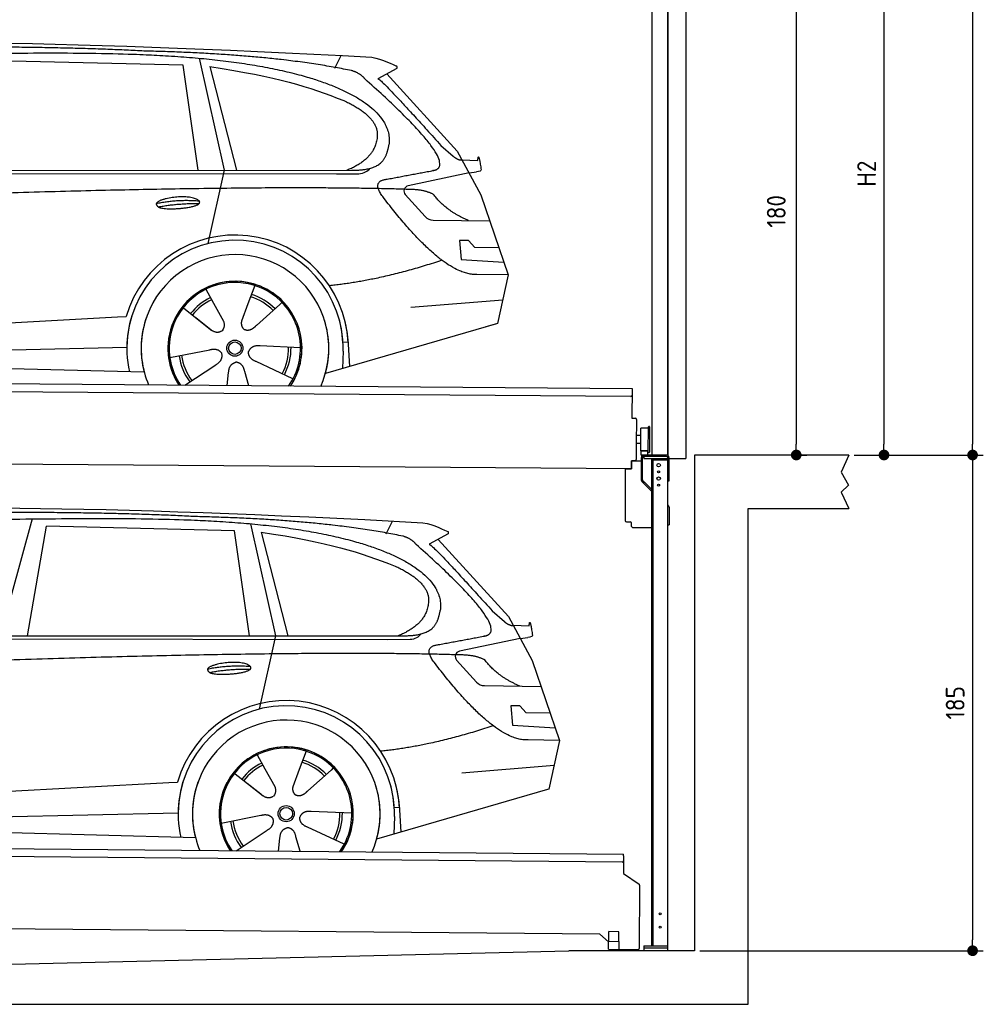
# Model space of a CAD drawing. Header units: millimetres. Extents: x -411 to 6777, y 0 to 6327.
# Tile 5 of 6: x 3183 to 6777, y 0 to 3675. Entities that reach past the tile are written whole.
import ezdxf

# ---------------------------------------------------------------- set-up
doc = ezdxf.new("R2010")
doc.units = ezdxf.units.MM
doc.layers.add('4', color=3, linetype='Continuous')
for name, color, linetype, lineweight in [('car', 10, 'Continuous', 25), ('Gebäude', 7, 'Continuous', 25), ('Plattform', 7, 'Continuous', 25), ('Ständer vorne', 7, 'Continuous', 25), ('Tor', 200, 'Continuous', 25)]:
    doc.layers.add(name, color=color, linetype=linetype, lineweight=lineweight)
doc.styles.get("Standard").update_dxf_attribs({"font": 'ISOCP.SHX'})
doc.dimstyles.new('GEN-ISO', dxfattribs={"dimscale": 20, "dimtxt": 3.5, "dimasz": 2, "dimexe": 2, "dimexo": 1, "dimgap": 1.5, "dimtad": 1, "dimdec": 1, "dimlfac": 0.1, "dimdsep": 46, "dimtxsty": 'STANDARD', "dimblk": 'PUNKT', "dimcen": 2, "dimclrd": 256, "dimclre": 256, "dimclrt": 2, "dimadec": 0, "dimazin": 0, "dimtp": 0.1, "dimtm": 0.1, "dimtfac": 0.71, "dimtdec": 1, "dimtmove": 2, "dimatfit": 3, "dimldrblk": 'PUNKT', "dimfxl": 2, "dimtolj": 1, "dimarcsym": 0})

# ---------------------------------------------------------------- blocks, each defined once
blk = doc.blocks.new('PUNKT')
at = {"layer": '4', "color": 0, "linetype": 'ByBlock'}
blk.add_line((-0.5, 0), (-1, 0), dxfattribs=at)
at = {"layer": '4', "color": 0, "linetype": 'ByBlock', "const_width": 0.5}
blk.add_lwpolyline([(-0.25, 0, 1), (0.25, 0, 1)], format="xyb", close=True, dxfattribs=at)
blk = doc.blocks.new('*D487')
at = {"layer": '4', "lineweight": -2, "transparency": 16777216}
for p, q in [((5720, 5550), (6776.9, 5550)), ((6736.9, 5510), (6736.9, 2090)), ((6295.4, 2050), (6776.9, 2050))]:
    blk.add_line(p, q, dxfattribs=at)
at = {"layer": 'Defpoints', "color": 0, "transparency": 16777216}
for p in [(5700, 5550), (6275.4, 2050), (6736.9, 2050)]:
    blk.add_point(p, dxfattribs=at)
at = {"layer": '4', "lineweight": -2, "transparency": 16777216, "xscale": 40, "yscale": 40, "zscale": 40}
for p, rotation in [((6736.9, 5550), 90), ((6736.9, 2050), 270)]:
    blk.add_blockref('PUNKT', p, dxfattribs=dict(at, rotation=rotation))
at = {"layer": '4', "color": 2, "transparency": 16777216, "insert": (6671.9, 3800), "char_height": 70, "attachment_point": 5, "rotation": 90}
blk.add_mtext('350', dxfattribs=at)
blk = doc.blocks.new('*D488')
at = {"layer": '4', "lineweight": -2, "transparency": 16777216}
for p, q in [((6295.4, 2050), (6776.9, 2050)), ((6736.9, 2010), (6736.9, 240)), ((5720, 200), (6776.9, 200))]:
    blk.add_line(p, q, dxfattribs=at)
at = {"layer": 'Defpoints', "color": 0, "transparency": 16777216}
for p in [(6275.4, 2050), (5700, 200), (6736.9, 200)]:
    blk.add_point(p, dxfattribs=at)
at = {"layer": '4', "lineweight": -2, "transparency": 16777216, "xscale": 40, "yscale": 40, "zscale": 40}
for p, rotation in [((6736.9, 2050), 90), ((6736.9, 200), 270)]:
    blk.add_blockref('PUNKT', p, dxfattribs=dict(at, rotation=rotation))
at = {"layer": '4', "color": 2, "transparency": 16777216, "insert": (6671.9, 1125), "char_height": 70, "attachment_point": 5, "rotation": 90}
blk.add_mtext('185', dxfattribs=at)
blk = doc.blocks.new('*D489')
at = {"layer": '4', "lineweight": -2, "transparency": 16777216}
for p, q in [((5920, 4150), (6446.5, 4150)), ((6406.5, 4110), (6406.5, 2090)), ((6295.4, 2050), (6446.5, 2050))]:
    blk.add_line(p, q, dxfattribs=at)
at = {"layer": 'Defpoints', "color": 0, "transparency": 16777216}
for p in [(5900, 4150), (6275.4, 2050), (6406.5, 2050)]:
    blk.add_point(p, dxfattribs=at)
at = {"layer": '4', "lineweight": -2, "transparency": 16777216, "xscale": 40, "yscale": 40, "zscale": 40}
for p, rotation in [((6406.5, 4150), 90), ((6406.5, 2050), 270)]:
    blk.add_blockref('PUNKT', p, dxfattribs=dict(at, rotation=rotation))
at = {"layer": '4', "color": 2, "transparency": 16777216, "insert": (6341.5, 3100), "char_height": 70, "attachment_point": 5, "rotation": 90}
blk.add_mtext('H2', dxfattribs=at)
blk = doc.blocks.new('*D491')
at = {"layer": '4', "lineweight": -2, "transparency": 16777216}
for p, q in [((5457.5, 3850), (6119.3, 3850)), ((6079.3, 3810), (6079.3, 2090)), ((6099.3, 2050), (6119.3, 2050))]:
    blk.add_line(p, q, dxfattribs=at)
at = {"layer": 'Defpoints', "color": 0, "transparency": 16777216}
for p in [(5437.5, 3850), (6079.3, 2050), (6079.3, 2050)]:
    blk.add_point(p, dxfattribs=at)
at = {"layer": '4', "lineweight": -2, "transparency": 16777216, "xscale": 40, "yscale": 40, "zscale": 40}
for p, rotation in [((6079.3, 3850), 90), ((6079.3, 2050), 270)]:
    blk.add_blockref('PUNKT', p, dxfattribs=dict(at, rotation=rotation))
at = {"layer": '4', "color": 2, "transparency": 16777216, "insert": (6004.7, 2959.2), "char_height": 70, "attachment_point": 5, "rotation": 90}
blk.add_mtext('180', dxfattribs=at)
blk = doc.blocks.new('UG Plattfrom Gl550')
at = {"layer": 'Plattform'}
for p, q in [((498.3, 603.8), (5435.1, 560.7)), ((5429.8, 530.7), (503, 573.7)), ((5435, 554.7), (5434.9, 535.7)), ((5435, 554.7), (5435.1, 560.7)), ((5434.9, 535.7), (5434.5, 488.2)), ((5434.5, 488.2), (5492.9, 448.7)), ((5495.1, 444.5), (5493, 208.2)), ((5347, 261.5), (621.4, 302.7)), ((5378.7, 233.7), (5347, 261.5)), ((5379.7, 235.2), (5380.1, 271.2)), ((5418.1, 270.8), (5380.1, 271.2)), ((5417.7, 234.8), (5418.1, 270.8)), ((5378.5, 205.2), (5378.7, 235.2)), ((5378.7, 235.2), (5418.7, 234.8)), ((5418.5, 204.8), (5418.7, 234.8)), ((5378.5, 205.2), (5418.5, 204.8)), ((5488, 203.2), (5414.8, 203.9))]:
    blk.add_line(p, q, dxfattribs=at)
for centre, radius, start, end in [((5429.9, 535.7), 5, 269.5, 359.5), ((5490.1, 444.5), 5, 359.5, 55.9134), ((5425.8, 243.8), 12, 227.6897, 228.0904), ((5414.9, 208.9), 5, 232.6301, 269.5), ((5488, 208.2), 5, 269.5, 359.5)]:
    blk.add_arc(centre, radius, start, end, dxfattribs=at)
blk = doc.blocks.new('Palette EG Gl550')
at = {"layer": 'Plattform'}
for p, q in [((429.5, 2337), (5467.3, 2298)), ((5462.1, 2268), (434.2, 2307)), ((5467.3, 2298), (5466.5, 2188)), ((5466.5, 2188), (5478.5, 2187.9)), ((5483.4, 2182.8), (5482.7, 2092.8)), ((5499.6, 2065.6), (5500.2, 2149.8)), ((5527.5, 2060.5), (5528.3, 2154.5)), ((5532.3, 2154.5), (5531.5, 2060.5)), ((5501.1, 2122.8), (5484.1, 2123)), ((5482.7, 2092.8), (5482.3, 2032.9)), ((5499.8, 2092.7), (5482.7, 2092.8)), ((5525.9, 2065), (5500.9, 2065)), ((5500.9, 2050), (5500.9, 2065)), ((5512.9, 2065), (5500.9, 2065)), ((5500.9, 2050), (5500.9, 2065)), ((5525.9, 2050), (5525.9, 2065)), ((5525.9, 2050), (5525.9, 2065)), ((5465, 1998), (341.7, 2037.7)), ((5465.2, 2028), (5465, 1998)), ((5465.2, 2028), (5477.2, 2027.9)), ((5477.2, 2027.9), (5465.2, 2028)), ((5500.9, 2050), (5525.9, 2050)), ((5525.9, 2050), (5500.9, 2050))]:
    blk.add_line(p, q, dxfattribs=at)
for centre, radius, start, end in [((5462.1, 2273), 5, 268.5823, 358.5607), ((5478.4, 2182.9), 5, 359.556, 89.556), ((5500.6, 2149.8), 0.4, 91.7323, 179.3444), ((5511.7, 1823.6), 326.8, 87.1739, 91.9438), ((5527.8, 2150.4), 0.4, 266.9623, 359.3444), ((5530.3, 2154.5), 2, 359.3444, 179.3444), ((5500, 2065.6), 0.4, 179.3444, 266.9565), ((5519.7, 2949.4), 884.4, 268.7196, 270.4008), ((5491.8, 3153.4), 1088.9, 271.795, 271.861), ((5527.2, 2064.6), 0.4, 359.556, 91.938), ((5529.5, 2060.5), 2, 179.3444, 359.3444), ((5477.3, 2032.9), 5, 269.556, 359.556)]:
    blk.add_arc(centre, radius, start, end, dxfattribs=at)
blk = doc.blocks.new('Car_EG')
at = {"layer": 'car'}
for p, q in [((3852.9, 3530.7), (3945.7, 3112.4)), ((4357.9, 3493.3), (4382.1, 3540.6)), ((3792.6, 3504.8), (3091, 3521.1)), ((3848.5, 3112.4), (3792.6, 3504.8)), ((3892.2, 3499.7), (3991.7, 3112.5)), ((4589.4, 3492.6), (4519, 3454.1)), ((4552.4, 3472.3), (4814.1, 3184)), ((4754, 3205.6), (4799.2, 3165.4)), ((4814.1, 3184), (4903.3, 3021)), ((4831.7, 3151.8), (4891.9, 3149.2)), ((1721.3, 3102.4), (4364.6, 3099.2)), ((1768.3, 3111.3), (4420.2, 3112.7)), ((3945.7, 3112.4), (3884.9, 2838.8)), ((4364.6, 3099.2), (4447.5, 3099.9)), ((4858.7, 3102.5), (4631.9, 3054.6)), ((4858.7, 3102.5), (4886.4, 3106.3)), ((4621.2, 3021.6), (4695.5, 2939.8)), ((4903.3, 3021), (5004.9, 2722.4)), ((4724.6, 2926.6), (4936.3, 2923.9)), ((4856.4, 2850.6), (4823.7, 2850.9)), ((4823.7, 2850.9), (4829.9, 2779.3)), ((4879.9, 2824.5), (4856.4, 2850.6)), ((4970.4, 2823.7), (4879.9, 2824.5)), ((4829.9, 2779.3), (4988.9, 2769.3)), ((5004.9, 2722.4), (4888, 2723.9)), ((5004.9, 2722.4), (4965.3, 2540.8)), ((3877.2, 2668.5), (3906.3, 2616.1)), ((4059.5, 2682.3), (4034, 2613.6)), ((3905, 2618.5), (3906.3, 2616.1)), ((3906.3, 2616.1), (3942.9, 2549.9)), ((4034, 2613.6), (4010.1, 2549)), ((4153.3, 2611.2), (4065.7, 2533.8)), ((4161.1, 2619.6), (4153.3, 2611.2)), ((4641.2, 2601.4), (4984.6, 2629.2)), ((3789.4, 2602.8), (3900.1, 2515.1)), ((1677.7, 2463), (3547.7, 2565.1)), ((3547.7, 2565.1), (3580.2, 2566.9)), ((3839.5, 2562.9), (3890.8, 2522.3)), ((4960.7, 2539.5), (4322.9, 2353.9)), ((4965.3, 2540.8), (4921.5, 2528.1)), ((4407.9, 2471.2), (4388.7, 2470.2)), ((4407.3, 2483.3), (4412.9, 2380.1)), ((1697, 2410.9), (3582.9, 2452.3)), ((3743, 2413.7), (3891.6, 2442.7)), ((4230.4, 2450.4), (4079.2, 2456.8)), ((4389.1, 2437.7), (4387.4, 2372.7)), ((1598.6, 2413.5), (3647.1, 2360.1)), ((4202.2, 2334.5), (4064.9, 2398.5)), ((3799.2, 2310.6), (3914.4, 2387.1)), ((3956.3, 2309.2), (3962.2, 2357.6)), ((4037, 2308.5), (4022.1, 2362.1))]:
    blk.add_line(p, q, dxfattribs=at)
for radius in [30.1, 23.6]:
    blk.add_circle((3985.4, 2448.7), radius, dxfattribs=at)
for centre, radius, start, end in [((4636, 3035.1), 20, 101.911, 222.2225), ((4725.1, 2966.6), 40, 222.2225, 269.2614), ((3985.9, 2448.2), 422.7, 3.1257, 163.6879), ((3985.9, 2448.2), 403.4, 3.1257, 179.4216), ((3985.9, 2448.2), 350, 344.3697, 194.5808), ((3985.9, 2448.2), 250, 325.66, 212.9259), ((3985.9, 2448.2), 250, 325.66, 212.9259), ((3985.4, 2448.7), 245, 41.4393, 188.2101), ((3985.9, 2448.2), 250, 40.5532, 137.1602), ((3985.4, 2448.7), 209.6, 44.3713, 72.8747), ((3985.4, 2448.7), 209.6, 115.7372, 141.8665), ((3985.4, 2448.7), 200.6, 115.5904, 141.8784), ((3985.4, 2448.7), 200.6, 44.5019, 73.0215), ((3985.4, 2448.7), 245, 0.4019, 44.2101), ((3985.9, 2448.2), 422.7, 163.4862, 163.6879), ((3985.9, 2448.2), 403.4, 162.7346, 179.4216), ((3985.9, 2448.2), 350, 160.1996, 194.5808), ((3985.9, 2448.2), 250, 152.2768, 213.34), ((3985.4, 2448.7), 245, 151.8272, 188.2101), ((3985.9, 2448.2), 350, 344.3697, 17.4023), ((3985.9, 2448.2), 403.4, 3.1257, 14.8673), ((3985.9, 2448.2), 422.7, 3.1257, 14.1157), ((3985.9, 2448.2), 403.4, 172.558, 192.5899), ((3985.9, 2448.2), 350, 171.6006, 202.9387), ((3985.9, 2448.2), 250, 168.6947, 213.34), ((3985.4, 2448.7), 245, 168.6088, 214.2758), ((3985.4, 2448.7), 245, 324.7242, 8.993), ((3985.9, 2448.2), 250, 325.66, 8.9072), ((3985.9, 2448.2), 350, 336.0613, 6.0012), ((3985.9, 2448.2), 403.4, 358.5068, 5.0439), ((3985.9, 2448.2), 422.7, 3.1257, 3.2156), ((3985.4, 2448.7), 200.6, 331.5904, 1.0215), ((3985.4, 2448.7), 209.6, 331.7372, 0.8747), ((3985.4, 2448.7), 209.6, 187.7372, 216.8747), ((3985.4, 2448.7), 200.6, 187.5904, 217.0215)]:
    blk.add_arc(centre, radius, start, end, dxfattribs=at)
for points, degree in [([(2151.2, 3549.7), (2438.8, 3611.3), (3323.8, 3598), (4495.8, 3534.7)], 3), ([(3646, 3557.4), (3297.8, 3576.8), (2681.9, 3572.1)], 2), ([(4420.9, 3484.4), (4120.4, 3547), (3646, 3557.4)], 2), ([(4495.8, 3534.7), (4542.5, 3525.3), (4551.4, 3517), (4588.7, 3501.2)], 3), ([(3892.2, 3499.7), (4146.3, 3460.8), (4259.5, 3425.1), (4392.3, 3372.4)], 3), ([(4589.4, 3492.6), (4591.1, 3494.2), (4591.8, 3497.3), (4591.2, 3500.1), (4588.7, 3501.2)], 4), ([(4470.3, 3453.5), (4452.4, 3475.4), (4420.9, 3484.4)], 2), ([(4519, 3454.1), (4526.8, 3458.3), (4754, 3205.6)], 2), ([(4732.1, 3113.2), (4821.6, 3141.2), (4470.3, 3453.5)], 2), ([(4392.3, 3372.4), (4506.4, 3320.4), (4516.5, 3255.2)], 2), ([(4516.5, 3255.2), (4521.3, 3160.7), (4403.6, 3112.7)], 2), ([(4420.2, 3112.7), (4470.3, 3112.7), (4543.3, 3117.4), (4551.5, 3164.2), (4560.1, 3207.3)], 4), ([(4799.2, 3165.4), (4807.5, 3158.1), (4820.7, 3150.3), (4829.8, 3150.3), (4831.7, 3151.8)], 4), ([(4891.9, 3149.2), (4893.5, 3188.1), (4904.1, 3113.8)], 2), ([(4519, 3132.3), (4519.1, 3132.4), (4519.1, 3132.4), (4519.2, 3132.4)], 3), ([(4447.5, 3099.9), (4466.8, 3100.5), (4481.6, 3109.5), (4488.9, 3119.7)], 3), ([(4904.1, 3113.8), (4904.4, 3110.1), (4898.8, 3108.4), (4886.4, 3106.3)], 3), ([(4537, 3014.2), (4493.2, 3072.9), (4553.2, 3079.5)], 2), ([(4638.8, 3041), (3762.4, 3069.4), (1329.3, 2957.2)], 2), ([(4888, 2723.9), (4762.3, 2716.8), (4537, 3014.2)], 2), ([(4726.5, 3022.6), (4689.3, 3041), (4638.8, 3041)], 2), ([(4857.1, 2924.9), (4771.7, 2960.8), (4726.5, 3022.6)], 2), ([(3692.9, 2988.9), (3768.5, 3005.1), (3851.9, 2998.6)], 2), ([(3700, 2976), (3774.1, 2989.9), (3852, 2988.5)], 2), ([(4756.6, 2776.5), (4531.2, 2701.1), (4338.2, 2681.7)], 2), ([(3891, 2522.3), (3914.3, 2500.4), (3937.6, 2513.8)], 2), ([(3891.6, 2442.7), (3922.3, 2451.4), (3936.9, 2428.8)], 2), ([(3914.4, 2387.1), (3942.4, 2402.5), (3936.9, 2428.8)], 2), ([(4064.9, 2398.5), (4034.9, 2409.5), (4036.4, 2436.3)], 2), ([(4079.2, 2456.8), (4047.4, 2460.8), (4036.4, 2436.3)], 2), ([(3962.2, 2357.6), (3963.4, 2389.5), (3989.4, 2396.4)], 2), ([(4022.1, 2362.1), (4016.1, 2393.5), (3989.4, 2396.4)], 2)]:
    blk.add_open_spline(points, degree=degree, dxfattribs=at)
for points, degree, knots in [([(2320.7, 3536), (2347.3, 3538), (2486.7, 3539.9), (3508.2, 3560), (4128.4, 3553.6), (4583.8, 3381), (4560.1, 3207.3)], 4, [0.0821318, 0.0821318, 0.0821318, 0.0821318, 0.0821318, 0.258851, 0.508851, 1, 1, 1, 1, 1]), ([(4553.2, 3079.5), (4720.1, 3110.6), (4722.9, 3111.2), (4731.3, 3113), (4732.1, 3113.2)], 1, [0.1611508, 0.1611508, 1, 1.0196119, 1.078724, 1.0847856, 1.0847856]), ([(3700, 2976), (3676.6, 2992.6), (3722.1, 3007.9), (3805, 3027.3), (3897.6, 2993.4), (3835.4, 2970.2), (3726.3, 2964), (3704.9, 2973), (3700, 2976)], 5, [0, 0, 0, 0, 0, 0, 0.300106, 0.500106, 0.700106, 1, 1, 1, 1, 1, 1]), ([(3942.9, 2549.9), (3944.5, 2545.8), (3945.5, 2541.8), (3945.8, 2537.9), (3946.5, 2529.3), (3943.7, 2521.3), (3937.6, 2513.8)], 3, [0.2167758, 0.2167758, 0.2167758, 0.2167758, 0.4600873, 0.4600873, 0.4600873, 1, 1, 1, 1]), ([(4010.1, 2549), (4009.5, 2545.8), (4009.3, 2542.8), (4009.3, 2539.9), (4009.7, 2537.1), (4010.4, 2531.3), (4012.5, 2526), (4016, 2521.4), (4020.9, 2518.4)], 4, [0.3191838, 0.3191838, 0.3191838, 0.3191838, 0.3191838, 0.5438253, 0.5438253, 0.5438253, 0.5438253, 1, 1, 1, 1, 1]), ([(4065.7, 2533.8), (4065.7, 2533.8), (4065.7, 2533.8), (4065.7, 2533.8), (4065.7, 2533.8), (4056.6, 2524.1), (4045.9, 2514.2), (4031.6, 2511.8), (4020.9, 2518.4)], 4, [-0.000003, -0.000003, -0.000003, -0.000003, -0.000003, 0, 0, 0, 0, 1, 1, 1, 1, 1])]:
    blk.add_open_spline(points, degree=degree, knots=knots, dxfattribs=at)
blk = doc.blocks.new('Car_147')
at = {"layer": 'car'}
for p, q in [((3229.2, 1811.5), (3109.9, 1374.6)), ((4549.3, 1756), (4573.5, 1803.3)), ((3211.6, 1374.7), (3282.4, 1783.8)), ((3983.9, 1767.5), (3282.4, 1783.8)), ((4039.9, 1375.1), (3983.9, 1767.5)), ((4044.3, 1793.4), (4137.1, 1375.1)), ((4083.5, 1762.4), (4183.1, 1375.2)), ((4780.8, 1755.3), (4710.3, 1716.8)), ((4743.8, 1735), (5005.5, 1446.7)), ((4945.4, 1468.3), (4990.6, 1428.1)), ((5005.5, 1446.7), (5094.6, 1283.7)), ((5023.1, 1414.5), (5083.3, 1411.9)), ((1912.6, 1365.1), (4556, 1361.9)), ((1959.6, 1374), (4611.6, 1375.4)), ((4137.1, 1375.1), (4076.2, 1101.5)), ((4556, 1361.9), (4638.8, 1362.6)), ((5050.1, 1365.2), (4823.2, 1317.3)), ((5050.1, 1365.2), (5077.8, 1369)), ((4812.5, 1284.3), (4886.8, 1202.4)), ((5094.6, 1283.7), (5196.3, 985.1)), ((4915.9, 1189.3), (5127.7, 1186.6)), ((5047.7, 1113.3), (5015.1, 1113.6)), ((5015.1, 1113.6), (5021.3, 1042)), ((5071.3, 1087.2), (5047.7, 1113.3)), ((5161.8, 1086.4), (5071.3, 1087.2)), ((5021.3, 1042), (5180.3, 1032)), ((5196.3, 985.1), (5079.4, 986.6)), ((5196.3, 985.1), (5156.7, 803.5)), ((4068.6, 931.2), (4097.7, 878.8)), ((4250.9, 945), (4225.3, 876.3)), ((4352.4, 882.3), (4344.6, 873.9)), ((4832.5, 864.1), (5175.9, 891.9)), ((3980.8, 865.5), (4091.4, 777.8)), ((4096.4, 881.2), (4097.7, 878.8)), ((4097.7, 878.8), (4134.2, 812.6)), ((4225.3, 876.3), (4201.5, 811.7)), ((4344.6, 873.9), (4257.1, 796.5)), ((1869, 725.7), (3739, 827.8)), ((3739, 827.8), (3771.5, 829.6)), ((4030.9, 825.6), (4082.1, 785)), ((5152, 802.2), (4514.3, 616.6)), ((5156.7, 803.5), (5112.9, 790.8)), ((4598.6, 746), (4604.3, 642.8)), ((1888.4, 673.6), (3774.2, 715)), ((3934.3, 676.4), (4082.9, 705.4)), ((4421.8, 713.1), (4270.5, 719.5)), ((4580.5, 700.4), (4578.8, 635.4)), ((4599.3, 733.9), (4580, 732.9)), ((1789.9, 676.2), (3838.5, 622.8)), ((3990.6, 573.3), (4105.7, 649.8)), ((4228.4, 571.2), (4213.4, 624.8)), ((4393.5, 597.2), (4256.3, 661.2)), ((4147.6, 571.9), (4153.6, 620.3))]:
    blk.add_line(p, q, dxfattribs=at)
for radius in [30.1, 23.6]:
    blk.add_circle((4176.8, 711.4), radius, dxfattribs=at)
for centre, radius, start, end in [((4827.3, 1297.8), 20, 101.911, 222.2225), ((4916.5, 1229.3), 40, 222.2225, 269.2614), ((4177.2, 710.9), 422.7, 3.1257, 163.6879), ((4177.2, 710.9), 403.4, 3.1257, 179.4216), ((4177.2, 710.9), 350, 344.3697, 194.5808), ((4177.2, 710.9), 250, 325.66, 212.9259), ((4177.2, 710.9), 250, 325.66, 212.9259), ((4176.8, 711.4), 245, 41.4393, 188.2101), ((4177.2, 710.9), 250, 40.5532, 137.1602), ((4176.8, 711.4), 209.6, 115.7372, 141.8665), ((4176.8, 711.4), 200.6, 115.5904, 141.8784), ((4176.8, 711.4), 200.6, 44.5019, 73.0215), ((4176.8, 711.4), 209.6, 44.3713, 72.8747), ((4176.8, 711.4), 245, 0.4019, 44.2101), ((4177.2, 710.9), 422.7, 163.4862, 163.6879), ((4177.2, 710.9), 403.4, 162.7346, 179.4216), ((4177.2, 710.9), 350, 160.1996, 194.5808), ((4177.2, 710.9), 250, 152.2768, 213.34), ((4176.8, 711.4), 245, 151.8272, 188.2101), ((4177.2, 710.9), 350, 344.3697, 17.4023), ((4177.2, 710.9), 403.4, 3.1257, 14.8673), ((4177.2, 710.9), 422.7, 3.1257, 14.1157), ((4177.2, 710.9), 403.4, 172.558, 192.5899), ((4177.2, 710.9), 350, 171.6006, 202.9387), ((4177.2, 710.9), 250, 168.6947, 213.34), ((4176.8, 711.4), 245, 168.6088, 214.2758), ((4176.8, 711.4), 245, 324.7242, 8.993), ((4177.2, 710.9), 250, 325.66, 8.9072), ((4177.2, 710.9), 350, 336.0613, 6.0012), ((4177.2, 710.9), 403.4, 358.5068, 5.0439), ((4176.8, 711.4), 200.6, 331.5904, 1.0215), ((4176.8, 711.4), 209.6, 331.7372, 0.8747), ((4177.2, 710.9), 422.7, 3.1257, 3.2156), ((4176.8, 711.4), 209.6, 187.7372, 216.8747), ((4176.8, 711.4), 200.6, 187.5904, 217.0215)]:
    blk.add_arc(centre, radius, start, end, dxfattribs=at)
for points, degree in [([(2342.5, 1812.4), (2630.1, 1874), (3515.1, 1860.7), (4687.1, 1797.4)], 3), ([(3837.4, 1820.1), (3489.2, 1839.5), (2873.2, 1834.8)], 2), ([(4612.3, 1747.1), (4311.7, 1809.7), (3837.4, 1820.1)], 2), ([(4687.1, 1797.4), (4733.9, 1788), (4742.7, 1779.7), (4780.1, 1763.9)], 3), ([(4780.8, 1755.3), (4782.4, 1756.9), (4783.1, 1760), (4782.6, 1762.8), (4780.1, 1763.9)], 4), ([(4083.5, 1762.4), (4337.6, 1723.5), (4450.8, 1687.8), (4583.6, 1635.1)], 3), ([(4661.7, 1716.2), (4643.8, 1738.1), (4612.3, 1747.1)], 2), ([(4923.5, 1375.9), (5012.9, 1403.9), (4661.7, 1716.2)], 2), ([(4710.3, 1716.8), (4718.2, 1721), (4945.4, 1468.3)], 2), ([(4583.6, 1635.1), (4697.7, 1583.1), (4707.9, 1517.9)], 2), ([(4707.9, 1517.9), (4712.6, 1423.4), (4594.9, 1375.4)], 2), ([(4611.6, 1375.4), (4661.6, 1375.4), (4734.7, 1380.1), (4742.8, 1426.9), (4751.5, 1470)], 4), ([(4990.6, 1428.1), (4998.8, 1420.7), (5012.1, 1413), (5021.2, 1413), (5023.1, 1414.5)], 4), ([(5083.3, 1411.9), (5084.8, 1450.8), (5095.5, 1376.5)], 2), ([(4638.8, 1362.6), (4658.1, 1363.2), (4672.9, 1372.2), (4680.2, 1382.4)], 3), ([(4710.3, 1395), (4710.4, 1395.1), (4710.5, 1395.1), (4710.6, 1395.1)], 3), ([(5095.5, 1376.5), (5095.7, 1372.8), (5090.2, 1371.1), (5077.8, 1368.9)], 3), ([(4728.4, 1276.9), (4684.6, 1335.6), (4744.6, 1342.2)], 2), ([(4830.2, 1303.7), (3953.8, 1332.1), (1520.6, 1219.9)], 2), ([(4917.9, 1285.3), (4880.6, 1303.7), (4830.2, 1303.7)], 2), ([(3884.3, 1251.6), (3959.8, 1267.8), (4043.3, 1261.3)], 2), ([(3891.3, 1238.7), (3965.5, 1252.6), (4043.4, 1251.2)], 2), ([(5079.4, 986.6), (4953.6, 979.5), (4728.4, 1276.9)], 2), ([(5048.4, 1187.6), (4963.1, 1223.5), (4917.9, 1285.3)], 2), ([(4947.9, 1039.2), (4722.5, 963.8), (4529.6, 944.4)], 2), ([(4082.4, 785), (4105.7, 763.1), (4129, 776.5)], 2), ([(4082.9, 705.4), (4113.7, 714.1), (4128.3, 691.5)], 2), ([(4256.3, 661.2), (4226.3, 672.2), (4227.8, 699)], 2), ([(4270.5, 719.5), (4238.8, 723.5), (4227.8, 699)], 2), ([(4105.7, 649.8), (4133.7, 665.2), (4128.3, 691.5)], 2), ([(4153.6, 620.3), (4154.8, 652.2), (4180.7, 659.1)], 2), ([(4213.4, 624.8), (4207.4, 656.2), (4180.7, 659.1)], 2)]:
    blk.add_open_spline(points, degree=degree, dxfattribs=at)
for points, degree, knots in [([(2512.1, 1798.7), (2538.6, 1800.7), (2678.1, 1802.6), (3699.5, 1822.7), (4319.8, 1816.3), (4775.2, 1643.7), (4751.5, 1470)], 4, [0.0821318, 0.0821318, 0.0821318, 0.0821318, 0.0821318, 0.258851, 0.508851, 1, 1, 1, 1, 1]), ([(4744.6, 1342.2), (4911.5, 1373.3), (4914.3, 1373.9), (4922.6, 1375.7), (4923.5, 1375.9)], 1, [0.1611508, 0.1611508, 1, 1.0196119, 1.078724, 1.0847856, 1.0847856]), ([(3891.3, 1238.7), (3867.9, 1255.3), (3913.5, 1270.6), (3996.3, 1290), (4089, 1256.1), (4026.8, 1232.9), (3917.6, 1226.7), (3896.2, 1235.7), (3891.3, 1238.7)], 5, [0, 0, 0, 0, 0, 0, 0.300106, 0.500106, 0.700106, 1, 1, 1, 1, 1, 1]), ([(4134.2, 812.6), (4135.9, 808.5), (4136.9, 804.5), (4137.2, 800.6), (4137.8, 792), (4135.1, 784), (4129, 776.5)], 3, [0.2167758, 0.2167758, 0.2167758, 0.2167758, 0.4600873, 0.4600873, 0.4600873, 1, 1, 1, 1]), ([(4201.5, 811.7), (4200.9, 808.5), (4200.6, 805.5), (4200.7, 802.6), (4201, 799.8), (4201.8, 794), (4203.8, 788.7), (4207.4, 784.1), (4212.3, 781.1)], 4, [0.3191838, 0.3191838, 0.3191838, 0.3191838, 0.3191838, 0.5438253, 0.5438253, 0.5438253, 0.5438253, 1, 1, 1, 1, 1]), ([(4257.1, 796.5), (4257.1, 796.5), (4257.1, 796.5), (4257.1, 796.5), (4257.1, 796.5), (4248, 786.8), (4237.3, 776.9), (4223, 774.5), (4212.3, 781.1)], 4, [-0.000003, -0.000003, -0.000003, -0.000003, -0.000003, 0, 0, 0, 0, 1, 1, 1, 1, 1])]:
    blk.add_open_spline(points, degree=degree, knots=knots, dxfattribs=at)
blk = doc.blocks.new('Ständer_vorne_GT185')
at = {"layer": 'Ständer vorne'}
for p, q in [((5465, 1998), (5465.2, 2028)), ((5465.2, 2028), (5501, 2027.7)), ((5501, 2040), (5501, 1957.2)), ((5506.1, 1957.2), (5506.1, 2040)), ((5595, 2050), (5511, 2050)), ((5511, 2045), (5511, 2037)), ((5511, 2037), (5600, 2037)), ((5595.1, 2045), (5511.1, 2045)), ((5540, 218), (5540, 2037)), ((5540, 2032), (5600, 2032)), ((5545, 218), (5545, 2032)), ((5600, 200), (5600, 2040)), ((5605, 1954), (5605, 2040)), ((5441, 1998.2), (5441, 1805)), ((5441, 1998.2), (5465, 1998)), ((5510.3, 1943.9), (5504.1, 1950)), ((5507.6, 1953.7), (5512.7, 1948.6)), ((5512.7, 1948.6), (5540, 1921.8)), ((5600, 1954), (5605, 1954)), ((5510.3, 1943.9), (5539.8, 1915)), ((5600, 1864), (5602, 1862.1)), ((5605, 1854.9), (5605, 1790)), ((5446, 1800), (5461.5, 1800)), ((5464, 1797.5), (5464, 1785)), ((5469, 1780), (5540, 1780)), ((5600, 1790), (5605, 1790)), ((5511, 218), (5600, 218)), ((5511, 218), (5511, 200)), ((5600, 210), (5511, 210)), ((5600, 200), (5511, 200))]:
    blk.add_line(p, q, dxfattribs=at)
for centre, radius in [((5566, 2012), 6.5), ((5566, 1987), 3.7), ((5566, 1962), 6.5), ((5566, 1937), 3.7), ((5571.4, 338), 3.7), ((5571.4, 288), 3.7)]:
    blk.add_circle(centre, radius, dxfattribs=at)
for centre, radius, start, end in [((5511.1, 2039.9), 10.1, 90.1445, 179.6512), ((5511.1, 2040), 5, 90, 180), ((5595, 2040), 10, 0, 90), ((5595, 2040), 5, 0, 90), ((5511.1, 1957.2), 10.1, 180, 225.5525), ((5511.1, 1957.2), 5, 179.6711, 225.5525), ((5595, 1854.9), 10, 0, 45.8814), ((5446, 1805), 5, 180, 270), ((5461.5, 1797.5), 2.5, 0, 90), ((5469, 1785), 5, 180, 270)]:
    blk.add_arc(centre, radius, start, end, dxfattribs=at)
blk = doc.blocks.new('Tor 335 bis 365 Gebäude')
at = {"layer": 'Tor'}
for p, q in [((5465.6, 5064.5), (5465.6, 5363)), ((5465.6, 5363), (5668, 5363)), ((5668, 4757.1), (5668, 5363)), ((5557, 5064.5), (5465.6, 5064.5)), ((5557, 5064.5), (5557, 4763)), ((5562, 4757.1), (5600, 4757.1)), ((5600, 4757.1), (5600, 4757)), ((5668, 4757), (5668, 4757.1)), ((5600, 2037), (5668, 2037))]:
    blk.add_line(p, q, dxfattribs=at)
at = {"layer": 'Tor', "lineweight": 25}
blk.add_line((5600, 4757.1), (5600, 2037), dxfattribs=at)
at = {"layer": 'Tor'}
blk.add_lwpolyline([(5668, 4757.1), (5668, 2037)], dxfattribs=at)
blk.add_arc((5563, 4763), 6, 180, 260.4059, dxfattribs=at)
blk = doc.blocks.new('Ständer vorne ab 340')
at = {"layer": 'Ständer vorne'}
for p, q in [((5240, 5182), (5240, 4882)), ((5490, 5182), (5240, 5182)), ((5490, 5162), (5490, 5182)), ((5540, 5162), (5490, 5162)), ((5540, 4932), (5540, 5162)), ((5540.2, 5062), (5539.8, 5062)), ((5540, 5062), (5540, 2050)), ((5600, 5062), (5540, 5062)), ((5600, 2048.7), (5600, 5062)), ((5490, 4882), (5490, 4932)), ((5490, 4932), (5540, 4932)), ((5240, 4882), (5490, 4882)), ((5540, 4777.4), (5540, 4778.4)), ((5511.2, 2045), (5511.2, 2037)), ((5595.1, 2045), (5511.2, 2045)), ((5511.2, 2037), (5600, 2037)), ((5600, 2037), (5600, 2040))]:
    blk.add_line(p, q, dxfattribs=at)
blk = doc.blocks.new('Gebäude_350_GT185')
at = {"layer": 'Gebäude'}
for p, q in [((6275.4, 2050), (5700, 2050)), ((5700, 2050), (5700, 200)), ((6275.4, 2050), (6246.4, 1985.9)), ((6246.4, 1985.9), (6274.3, 1938)), ((6274.3, 1938), (6246.4, 1911)), ((6246.4, 1911), (6275.4, 1850)), ((5900, 0), (5900, 1850)), ((5900, 1850), (6275.4, 1850)), ((3000, 146.1), (5231.6, 200)), ((5700, 200), (5231.6, 200)), ((0, 0), (5900, 0))]:
    blk.add_line(p, q, dxfattribs=at)

msp = doc.modelspace()

# ---------------------------------------------------------------- block references
for name in ['Gebäude_350_GT185', 'Car_EG', 'Palette EG Gl550', 'Ständer_vorne_GT185', 'Car_147', 'UG Plattfrom Gl550']:
    msp.add_blockref(name, (0, 0))
at = {"layer": 'Ständer vorne'}
msp.add_blockref('Ständer vorne ab 340', (0, 0), dxfattribs=at)
at = {"layer": 'Tor'}
msp.add_blockref('Tor 335 bis 365 Gebäude', (0, 0), dxfattribs=at)

# ---------------------------------------------------------------- dimensions: what is measured, and where the dimension line sits
at = {"layer": '4'}
for base, p1, p2, override, picture, middle in [((6736.86, 2050), (5700, 5550), (6275.45, 2050), {"dimdec": 0, "dimtdec": 3, "dimtolj": 0}, '*D487', (6671.86, 3800)), ((6736.86, 200), (6275.45, 2050), (5700, 200), {"dimtdec": 3, "dimtolj": 0}, '*D488', (6671.86, 1125))]:
    dim = msp.add_linear_dim(base=base, p1=p1, p2=p2, angle=90, dimstyle='GEN-ISO', override=override, dxfattribs=at)
    dim.commit()
    dim.dimension.update_dxf_attribs({"geometry": picture, "text_midpoint": middle})
dim = msp.add_linear_dim(base=(6406.55, 2050), p1=(5900, 4150), p2=(6275.45, 2050), angle=90, text='H2', dimstyle='GEN-ISO', override={"dimdec": 0, "dimtdec": 3, "dimtolj": 0}, dxfattribs=at)
dim.commit()
dim.dimension.update_dxf_attribs({"geometry": '*D489', "text_midpoint": (6341.54, 3100)})
dim = msp.add_linear_dim(base=(6079.31, 2050), p1=(5437.5, 3849.97), p2=(6079.31, 2050), angle=90, dimstyle='GEN-ISO', override={"dimtdec": 3, "dimtolj": 0}, dxfattribs=at)
dim.commit()
dim.dimension.update_dxf_attribs({"geometry": '*D491', "text_midpoint": (6004.71, 2959.23), "dimtype": 160})

doc.saveas('drawing.dxf')
